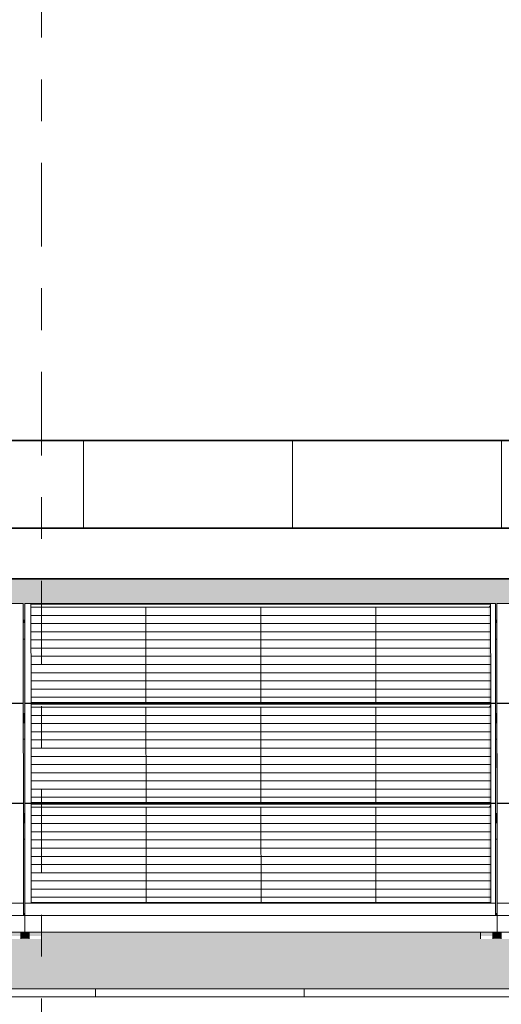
# Model space of a CAD drawing. Header units: metres. Extents: x -111 to -1, y -8 to 26.
# Tile 89 of 209: x -32.8 to -31.65, y 5.99 to 8.34. Entities that reach past the tile are written whole.
import ezdxf
from ezdxf.enums import TextEntityAlignment as Align

# ---------------------------------------------------------------- set-up
doc = ezdxf.new("R2010")
doc.units = ezdxf.units.M
doc.header["$MEASUREMENT"] = 0
doc.linetypes.add('Raster', pattern=[0.4, 0.2, -0.1, 0, -0.1])
for name, color, linetype in [('30 Dachaufbau', 7, 'Continuous'), ('70 PV-Anlage', 7, 'Continuous'), ('90 Achsraster', 7, 'Continuous'), ('94 Genehmigungsplanung Bemaßung', 7, 'Continuous')]:
    doc.layers.add(name, color=color, linetype=linetype)
doc.styles.add('ERSTELLTER_STIL_1', font='arial.ttf')
doc.styles.add('ERSTELLTER_STIL_2', font='arial.ttf')
doc.dimstyles.new('ERSTELLTER_STIL__1', dxfattribs={"dimtxt": 0.25, "dimasz": 0.19, "dimexe": 0.18, "dimexo": 0.1, "dimgap": 0, "dimtad": 1, "dimtih": 1, "dimtoh": 1, "dimzin": 0, "dimdsep": 46, "dimtxsty": 'ERSTELLTER_STIL_2', "dimblk": 'ARROWHEAD_6', "dimblk1": 'ARROWHEAD_6', "dimblk2": 'ARROWHEAD_6', "dimcen": 0.09, "dimclrd": 7, "dimclre": 7, "dimclrt": 7, "dimazin": 0, "dimtfac": 1, "dimtdec": 4, "dimtmove": 0, "dimatfit": 3, "dimfxl": 1, "dimtolj": 1, "dimtzin": 0, "dimarcsym": 0})

# ---------------------------------------------------------------- blocks, each defined once
blk = doc.blocks.new('*X3', base_point=(-27236.1321, 0))
at = {"layer": '30 Dachaufbau', "color": 7, "linetype": 'Continuous', "lineweight": 13}
for p, q in [((-32.6225, 6.0035), (-32.6225, 6.0233)), ((-32.6225, 6.0035), (-32.6225, 6.0233)), ((-32.1225, 6.0035), (-32.1225, 6.0233)), ((-32.1225, 6.0035), (-32.1225, 6.0233))]:
    blk.add_line(p, q, dxfattribs=at)
blk = doc.blocks.new('*X67', base_point=(-27236.1321, 0))
at = {"layer": '30 Dachaufbau', "linetype": 'Continuous', "lineweight": 0, "true_color": 0x000000}
blk.add_hatch(color=18, dxfattribs=at).paths.add_polyline_path([(-32.795, 6.8599), (-32.7949, 6.6824), (-32.7914, 6.6824), (-32.7915, 6.8599)])
blk = doc.blocks.new('*X68', base_point=(-27236.1321, 0))
at = {"layer": '30 Dachaufbau', "linetype": 'Continuous', "lineweight": 0, "true_color": 0x000000}
blk.add_hatch(color=18, dxfattribs=at).paths.add_polyline_path([(-32.7914, 6.6205), (-32.7949, 6.6205), (-32.7947, 6.443), (-32.7913, 6.443)])
blk = doc.blocks.new('*X69', base_point=(-27236.1321, 0))
at = {"layer": '30 Dachaufbau', "linetype": 'Continuous', "lineweight": 0, "true_color": 0x000000}
blk.add_hatch(color=18, dxfattribs=at).paths.add_polyline_path([(-32.7947, 6.3811), (-32.7946, 6.2278), (-32.7946, 6.2036), (-32.7911, 6.2036), (-32.7912, 6.3811)])
blk = doc.blocks.new('*X70', base_point=(-27236.1321, 0))
at = {"layer": '30 Dachaufbau', "linetype": 'Continuous', "lineweight": 0, "true_color": 0x000000}
blk.add_hatch(color=18, dxfattribs=at).paths.add_polyline_path([(-31.6615, 6.8599), (-31.665, 6.8599), (-31.6649, 6.6824), (-31.6614, 6.6824)])
blk = doc.blocks.new('*X71', base_point=(-27236.1321, 0))
at = {"layer": '30 Dachaufbau', "linetype": 'Continuous', "lineweight": 0, "true_color": 0x000000}
blk.add_hatch(color=18, dxfattribs=at).paths.add_polyline_path([(-31.6649, 6.6205), (-31.6647, 6.443), (-31.6613, 6.443), (-31.6614, 6.6205)])
blk = doc.blocks.new('*X72', base_point=(-27236.1321, 0))
at = {"layer": '30 Dachaufbau', "linetype": 'Continuous', "lineweight": 0, "true_color": 0x000000}
blk.add_hatch(color=18, dxfattribs=at).paths.add_polyline_path([(-31.6612, 6.3811), (-31.6647, 6.3811), (-31.6646, 6.2278), (-31.6646, 6.2036), (-31.6611, 6.2036)])
blk = doc.blocks.new('*X106', base_point=(-27236.1321, 0))
at = {"layer": '30 Dachaufbau', "linetype": 'Continuous', "lineweight": 0, "true_color": 0x000000}
h = blk.add_hatch(color=18, dxfattribs=at)
h.paths.add_polyline_path([(-58.6225, 6.0233), (-16.8411, 6.0233), (-16.8411, 7.2143), (-22.8511, 7.2143), (-22.8511, 7.0042), (-37.6511, 7.0042), (-37.6511, 7.2143), (-58.6225, 7.2143)])
h.paths.add_polyline_path([(-57.6516, 6.9157), (-57.6516, 6.9454), (-56.5251, 6.9454), (-56.525, 6.9051), (-56.5216, 6.9051), (-56.5216, 6.9157), (-56.5216, 6.9454), (-55.3951, 6.9454), (-55.395, 6.9051), (-55.3916, 6.9051), (-55.3916, 6.9157), (-55.3916, 6.9454), (-54.2651, 6.9454), (-54.265, 6.9051), (-54.2616, 6.9051), (-54.2616, 6.9157), (-54.2616, 6.9454), (-53.1351, 6.9454), (-53.135, 6.9051), (-53.1316, 6.9051), (-53.1316, 6.9157), (-53.1316, 6.9454), (-52.0051, 6.9454), (-52.005, 6.9051), (-52.0016, 6.9051), (-52.0016, 6.9157), (-52.0016, 6.9454), (-50.8751, 6.9454), (-50.875, 6.9051), (-50.8716, 6.9051), (-50.8716, 6.9157), (-50.8716, 6.9454), (-49.7451, 6.9454), (-49.745, 6.9051), (-49.7416, 6.9051), (-49.7416, 6.9157), (-49.7416, 6.9454), (-48.6151, 6.9454), (-48.615, 6.9051), (-48.6116, 6.9051), (-48.6116, 6.9157), (-48.6116, 6.9454), (-47.4851, 6.9454), (-47.485, 6.9051), (-47.4816, 6.9051), (-47.4816, 6.9157), (-47.4816, 6.9454), (-46.3551, 6.9454), (-46.355, 6.9051), (-46.3516, 6.9051), (-46.3516, 6.9157), (-46.3516, 6.9454), (-45.2251, 6.9454), (-45.225, 6.9051), (-45.2216, 6.9051), (-45.2216, 6.9157), (-45.2216, 6.9454), (-44.0951, 6.9454), (-44.095, 6.9051), (-44.0916, 6.9051), (-44.0916, 6.9157), (-44.0916, 6.9454), (-42.9651, 6.9454), (-42.965, 6.9051), (-42.9616, 6.9051), (-42.9616, 6.9157), (-42.9616, 6.9454), (-41.8351, 6.9454), (-41.835, 6.9051), (-41.8316, 6.9051), (-41.8316, 6.9157), (-41.8316, 6.9454), (-40.7051, 6.9454), (-40.705, 6.9051), (-40.7016, 6.9051), (-40.7016, 6.9157), (-40.7016, 6.9454), (-39.5751, 6.9454), (-39.575, 6.9051), (-39.5716, 6.9051), (-39.5716, 6.9157), (-39.5716, 6.9454), (-38.4451, 6.9454), (-38.445, 6.9051), (-38.4416, 6.9051), (-38.4416, 6.9157), (-38.4416, 6.9454), (-37.3151, 6.9454), (-37.315, 6.9051), (-37.3116, 6.9051), (-37.3116, 6.9157), (-37.3116, 6.9454), (-36.1851, 6.9454), (-36.185, 6.9051), (-36.1816, 6.9051), (-36.1816, 6.9157), (-36.1816, 6.9454), (-35.0551, 6.9454), (-35.055, 6.9051), (-35.0516, 6.9051), (-35.0516, 6.9157), (-35.0516, 6.9454), (-33.9251, 6.9454), (-33.925, 6.9051), (-33.9216, 6.9051), (-33.9216, 6.9157), (-33.9216, 6.9454), (-32.7951, 6.9454), (-32.795, 6.9051), (-32.7916, 6.9051), (-32.7916, 6.9058), (-32.7916, 6.9157), (-32.7916, 6.9454), (-31.6651, 6.9454), (-31.665, 6.9051), (-31.6616, 6.9051), (-31.6616, 6.9157), (-31.6616, 6.9454), (-30.5351, 6.9454), (-30.535, 6.9051), (-30.5316, 6.9051), (-30.5316, 6.9157), (-30.5316, 6.9454), (-29.4051, 6.9454), (-29.405, 6.9051), (-29.4016, 6.9051), (-29.4016, 6.9157), (-29.4016, 6.9454), (-28.2751, 6.9454), (-28.275, 6.9051), (-28.2716, 6.9051), (-28.2716, 6.9157), (-28.2716, 6.9454), (-27.1451, 6.9454), (-27.145, 6.9051), (-27.1416, 6.9051), (-27.1416, 6.9157), (-27.1416, 6.9454), (-26.0151, 6.9454), (-26.015, 6.9051), (-26.0116, 6.9051), (-26.0116, 6.9157), (-26.0116, 6.9454), (-24.8851, 6.9454), (-24.885, 6.9051), (-24.8816, 6.9051), (-24.8816, 6.9157), (-24.8816, 6.9454), (-23.7551, 6.9454), (-23.755, 6.9051), (-23.7516, 6.9051), (-23.7516, 6.9157), (-23.7516, 6.9454), (-22.6251, 6.9454), (-22.625, 6.9051), (-22.6216, 6.9051), (-22.6216, 6.9157), (-22.6216, 6.9454), (-21.4951, 6.9454), (-21.495, 6.9051), (-21.4916, 6.9051), (-21.4916, 6.9157), (-21.4916, 6.9454), (-20.3651, 6.9454), (-20.365, 6.9051), (-20.3616, 6.9051), (-20.3616, 6.9157), (-20.3616, 6.9454), (-19.2351, 6.9454), (-19.235, 6.9051), (-19.2316, 6.9051), (-19.2316, 6.9157), (-19.2316, 6.9454), (-18.1051, 6.9454), (-18.105, 6.9051), (-18.1016, 6.9051), (-18.1016, 6.8995), (-18.1016, 6.8599), (-18.105, 6.8599), (-18.1049, 6.6824), (-18.1014, 6.6824), (-18.1014, 6.6768), (-18.1014, 6.6657), (-18.1014, 6.6601), (-18.1014, 6.6205), (-18.1049, 6.6205), (-18.1047, 6.443), (-18.1013, 6.443), (-18.1012, 6.4374), (-18.1012, 6.4263), (-18.1012, 6.4207), (-18.1012, 6.3811), (-18.1047, 6.3811), (-18.1046, 6.2278), (-18.1046, 6.2036), (-18.1011, 6.2036), (-18.1011, 6.1981), (-18.1011, 6.1584), (-18.1111, 6.1584), (-18.1111, 6.1427), (-18.1411, 6.1427), (-18.1411, 6.1469), (-18.1411, 6.1584), (-19.1911, 6.1584), (-19.1911, 6.1427), (-19.2211, 6.1427), (-19.2211, 6.1469), (-19.2211, 6.1584), (-19.2411, 6.1584), (-19.2411, 6.1427), (-19.2711, 6.1427), (-19.2711, 6.1469), (-19.2711, 6.1584), (-20.3211, 6.1584), (-20.3211, 6.1427), (-20.3511, 6.1427), (-20.3511, 6.1469), (-20.3511, 6.1584), (-20.3711, 6.1584), (-20.3711, 6.1427), (-20.4011, 6.1427), (-20.4011, 6.1469), (-20.4011, 6.1584), (-21.4511, 6.1584), (-21.4511, 6.1427), (-21.4811, 6.1427), (-21.4811, 6.1469), (-21.4811, 6.1584), (-21.5011, 6.1584), (-21.5011, 6.1427), (-21.5311, 6.1427), (-21.5311, 6.1469), (-21.5311, 6.1584), (-22.5811, 6.1584), (-22.5811, 6.1427), (-22.6111, 6.1427), (-22.6111, 6.1468), (-22.6111, 6.1584), (-22.6311, 6.1584), (-22.6311, 6.1427), (-22.6611, 6.1427), (-22.6611, 6.1469), (-22.6611, 6.1584), (-23.7111, 6.1584), (-23.7111, 6.1427), (-23.7411, 6.1427), (-23.7411, 6.1468), (-23.7411, 6.1584), (-23.7611, 6.1584), (-23.7611, 6.1427), (-23.7911, 6.1427), (-23.7911, 6.1468), (-23.7911, 6.1584), (-24.8411, 6.1584), (-24.8411, 6.1426), (-24.8711, 6.1426), (-24.8711, 6.1468), (-24.8711, 6.1584), (-24.8911, 6.1584), (-24.8911, 6.1426), (-24.9211, 6.1426), (-24.9211, 6.1468), (-24.9211, 6.1584), (-25.9711, 6.1584), (-25.9711, 6.1426), (-26.0011, 6.1426), (-26.0011, 6.1468), (-26.0011, 6.1584), (-26.0211, 6.1584), (-26.0211, 6.1426), (-26.0511, 6.1426), (-26.0511, 6.1468), (-26.0511, 6.1584), (-27.1011, 6.1584), (-27.1011, 6.1426), (-27.1311, 6.1426), (-27.1311, 6.1468), (-27.1311, 6.1584), (-27.1511, 6.1584), (-27.1511, 6.1426), (-27.1811, 6.1426), (-27.1811, 6.1468), (-27.1811, 6.1584), (-28.2311, 6.1584), (-28.2311, 6.1426), (-28.2611, 6.1426), (-28.2611, 6.1468), (-28.2611, 6.1584), (-28.2811, 6.1584), (-28.2811, 6.1426), (-28.3111, 6.1426), (-28.3111, 6.1468), (-28.3111, 6.1584), (-29.3611, 6.1584), (-29.3611, 6.1426), (-29.3911, 6.1426), (-29.3911, 6.1468), (-29.3911, 6.1584), (-29.4111, 6.1584), (-29.4111, 6.1426), (-29.4411, 6.1426), (-29.4411, 6.1467), (-29.4411, 6.1584), (-30.4911, 6.1584), (-30.4911, 6.1426), (-30.5211, 6.1426), (-30.5211, 6.1467), (-30.5211, 6.1584), (-30.5411, 6.1584), (-30.5411, 6.1426), (-30.5711, 6.1426), (-30.5711, 6.1467), (-30.5711, 6.1584), (-31.6211, 6.1584), (-31.6211, 6.1426), (-31.6511, 6.1426), (-31.6511, 6.1467), (-31.6511, 6.1584), (-31.6711, 6.1584), (-31.6711, 6.1426), (-31.7011, 6.1426), (-31.7011, 6.1467), (-31.7011, 6.1584), (-32.7511, 6.1584), (-32.7511, 6.1425), (-32.7811, 6.1425), (-32.7811, 6.1467), (-32.7811, 6.1584), (-32.8011, 6.1584), (-32.8011, 6.1425), (-32.8311, 6.1425), (-32.8311, 6.1467), (-32.8311, 6.1584), (-33.8811, 6.1584), (-33.8811, 6.1425), (-33.9111, 6.1425), (-33.9111, 6.1467), (-33.9111, 6.1584), (-33.9311, 6.1584), (-33.9311, 6.1425), (-33.9611, 6.1425), (-33.9611, 6.1467), (-33.9611, 6.1584), (-35.0111, 6.1584), (-35.0111, 6.1425), (-35.0411, 6.1425), (-35.0411, 6.1467), (-35.0411, 6.1584), (-35.0611, 6.1584), (-35.0611, 6.1425), (-35.0911, 6.1425), (-35.0911, 6.1467), (-35.0911, 6.1584), (-36.1411, 6.1584), (-36.1411, 6.1425), (-36.1711, 6.1425), (-36.1711, 6.1467), (-36.1711, 6.1584), (-36.1911, 6.1584), (-36.1911, 6.1425), (-36.2211, 6.1425), (-36.2211, 6.1466), (-36.2211, 6.1584), (-37.2711, 6.1584), (-37.2711, 6.1425), (-37.3011, 6.1425), (-37.3011, 6.1467), (-37.3011, 6.1584), (-37.3211, 6.1584), (-37.3211, 6.1425), (-37.3511, 6.1425), (-37.3511, 6.1466), (-37.3511, 6.1584), (-38.4011, 6.1584), (-38.4011, 6.1425), (-38.4311, 6.1425), (-38.4311, 6.1466), (-38.4311, 6.1584), (-38.4511, 6.1584), (-38.4511, 6.1425), (-38.4811, 6.1425), (-38.4811, 6.1466), (-38.4811, 6.1584), (-39.5311, 6.1584), (-39.5311, 6.1424), (-39.5611, 6.1424), (-39.5611, 6.1466), (-39.5611, 6.1584), (-39.5811, 6.1584), (-39.5811, 6.1424), (-39.6111, 6.1424), (-39.6111, 6.1466), (-39.6111, 6.1584), (-40.6611, 6.1584), (-40.6611, 6.1424), (-40.6911, 6.1424), (-40.6911, 6.1466), (-40.6911, 6.1584), (-40.7111, 6.1584), (-40.7111, 6.1424), (-40.7411, 6.1424), (-40.7411, 6.1466), (-40.7411, 6.1584), (-41.7911, 6.1584), (-41.7911, 6.1424), (-41.8211, 6.1424), (-41.8211, 6.1466), (-41.8211, 6.1584), (-41.8411, 6.1584), (-41.8411, 6.1424), (-41.8711, 6.1424), (-41.8711, 6.1466), (-41.8711, 6.1584), (-42.9211, 6.1584), (-42.9211, 6.1424), (-42.9511, 6.1424), (-42.9511, 6.1466), (-42.9511, 6.1584), (-42.9711, 6.1584), (-42.9711, 6.1424), (-43.0011, 6.1424), (-43.0011, 6.1466), (-43.0011, 6.1584), (-44.0511, 6.1584), (-44.0511, 6.1424), (-44.0811, 6.1424), (-44.0811, 6.1466), (-44.0811, 6.1584), (-44.1011, 6.1584), (-44.1011, 6.1424), (-44.1311, 6.1424), (-44.1311, 6.1466), (-44.1311, 6.1584), (-45.1811, 6.1584), (-45.1811, 6.1424), (-45.2111, 6.1424), (-45.2111, 6.1465), (-45.2111, 6.1584), (-45.2311, 6.1584), (-45.2311, 6.1424), (-45.2611, 6.1424), (-45.2611, 6.1465), (-45.2611, 6.1584), (-46.3111, 6.1584), (-46.3111, 6.1424), (-46.3411, 6.1424), (-46.3411, 6.1465), (-46.3411, 6.1584), (-46.3611, 6.1584), (-46.3611, 6.1424), (-46.3911, 6.1424), (-46.3911, 6.1465), (-46.3911, 6.1584), (-47.4411, 6.1584), (-47.4411, 6.1423), (-47.4711, 6.1423), (-47.4711, 6.1465), (-47.4711, 6.1584), (-47.4911, 6.1584), (-47.4911, 6.1423), (-47.5211, 6.1423), (-47.5211, 6.1465), (-47.5211, 6.1584), (-48.5711, 6.1584), (-48.5711, 6.1423), (-48.6011, 6.1423), (-48.6011, 6.1465), (-48.6011, 6.1584), (-48.6211, 6.1584), (-48.6211, 6.1423), (-48.6511, 6.1423), (-48.6511, 6.1465), (-48.6511, 6.1584), (-49.7011, 6.1584), (-49.7011, 6.1423), (-49.7311, 6.1423), (-49.7311, 6.1465), (-49.7311, 6.1584), (-49.7511, 6.1584), (-49.7511, 6.1423), (-49.7811, 6.1423), (-49.7811, 6.1465), (-49.7811, 6.1584), (-50.8311, 6.1584), (-50.8311, 6.1423), (-50.8611, 6.1423), (-50.8611, 6.1465), (-50.8611, 6.1584), (-50.8811, 6.1584), (-50.8811, 6.1423), (-50.9111, 6.1423), (-50.9111, 6.1465), (-50.9111, 6.1584), (-51.9611, 6.1584), (-51.9611, 6.1423), (-51.9911, 6.1423), (-51.9911, 6.1465), (-51.9911, 6.1584), (-52.0111, 6.1584), (-52.0111, 6.1423), (-52.0411, 6.1423), (-52.0411, 6.1465), (-52.0411, 6.1584), (-53.0911, 6.1584), (-53.0911, 6.1423), (-53.1211, 6.1423), (-53.1211, 6.1464), (-53.1211, 6.1584), (-53.1411, 6.1584), (-53.1411, 6.1423), (-53.1711, 6.1423), (-53.1711, 6.1464), (-53.1711, 6.1584), (-54.2211, 6.1584), (-54.2211, 6.1423), (-54.2511, 6.1423), (-54.2511, 6.1464), (-54.2511, 6.1584), (-54.2711, 6.1584), (-54.2711, 6.1423), (-54.3011, 6.1423), (-54.3011, 6.1464), (-54.3011, 6.1584), (-55.3511, 6.1584), (-55.3511, 6.1422), (-55.3811, 6.1422), (-55.3811, 6.1464), (-55.3811, 6.1584), (-55.4011, 6.1584), (-55.4011, 6.1422), (-55.4311, 6.1422), (-55.4311, 6.1464), (-55.4311, 6.1584), (-56.4811, 6.1584), (-56.4811, 6.1422), (-56.5111, 6.1422), (-56.5111, 6.1464), (-56.5111, 6.1584), (-56.5311, 6.1584), (-56.5311, 6.1422), (-56.5611, 6.1422), (-56.5611, 6.1464), (-56.5611, 6.1584), (-57.6111, 6.1584), (-57.6111, 6.1422), (-57.6411, 6.1422), (-57.6411, 6.1464), (-57.6411, 6.1584), (-57.6511, 6.1584), (-57.6511, 6.164), (-57.6511, 6.2036), (-57.6512, 6.3811), (-57.6512, 6.3811), (-57.6512, 6.3867), (-57.6512, 6.3978), (-57.6513, 6.4034), (-57.6513, 6.4421), (-57.6514, 6.6205), (-57.6514, 6.6205), (-57.6514, 6.6261), (-57.6514, 6.6372), (-57.6514, 6.6428), (-57.6514, 6.6824), (-57.6515, 6.8599), (-57.6516, 6.8599), (-57.6516, 6.8654), (-57.6516, 6.905)], flags=0)
blk = doc.blocks.new('*D120', base_point=(-27236.1321, 0))
at = {"layer": '94 Genehmigungsplanung Bemaßung', "color": 7, "linetype": 'Continuous', "lineweight": 13}
for p, q in [((-58.1625, 9.3843), (-58.1625, 9.7593)), ((-17.3411, 9.3843), (-17.3411, 9.7593)), ((-58.0625, 9.6718), (-58.2625, 9.4718)), ((-17.2411, 9.6718), (-17.4411, 9.4718)), ((-58.3125, 9.5718), (-58.1625, 9.5718)), ((-58.1625, 9.5718), (-17.3411, 9.5718))]:
    blk.add_line(p, q, dxfattribs=at)
at = {"layer": '94 Genehmigungsplanung Bemaßung', "color": 7, "lineweight": 13, "insert": (-38.1808, 9.6218), "char_height": 0.25, "attachment_point": 7, "style": 'ERSTELLTER_STIL_2'}
blk.add_mtext('\\A1;{\\pql;\\fArial|b0|i0|c0|p0;\\W1.000000;40,82}', dxfattribs=at)
blk = doc.blocks.new('ARROWHEAD_6')
at = {"color": 0, "linetype": 'Continuous', "lineweight": 0}
for p, q in [((-0.5, -0.5), (0.5, 0.5)), ((0, 0), (-1, 0))]:
    blk.add_line(p, q, dxfattribs=at)
blk = doc.blocks.new('Standard-Rastermarker[18]_1', base_point=(-32.7511, 10))
at = {"layer": '90 Achsraster', "color": 14, "linetype": 'Raster', "lineweight": 18, "true_color": 0xa80000}
blk.add_line((-32.7511, 9), (-32.7511, -1), dxfattribs=at)
at = {"layer": '90 Achsraster', "color": 14, "lineweight": 18, "true_color": 0xa80000, "style": 'ERSTELLTER_STIL_1'}
for tag, p in [('AC_MarkerText_1_0', (-32.7511, 10.5)), ('AC_MarkerText_1_1', (-32.7511, -2.2))]:
    blk.add_attdef(tag, text='', height=0.3, rotation=360, dxfattribs=at).set_placement(p, align=Align.TOP_CENTER)

msp = doc.modelspace()

# ---------------------------------------------------------------- hatches: boundary and pattern name
at = {"layer": '30 Dachaufbau', "linetype": 'Continuous', "lineweight": 0, "true_color": 0x000000}
h = msp.add_hatch(dxfattribs=at)
h.set_pattern_fill('Dachschraffur_Profilit_0001', color=18, style=0, pattern_type=2)
h.set_pattern_definition([(90, (-37.6511, 7.1254), (-0.5, 0), [])])
h.paths.add_polyline_path([(-37.6511, 7.3356), (-37.6511, 7.1254), (-22.8511, 7.1254), (-22.8511, 7.3356)])
for points in [[(-37.7291, 7.0151), (-37.6511, 7.0042), (-22.8511, 7.0042), (-22.8511, 7.0042), (-37.6511, 7.0042), (-37.6511, 7.2143), (-37.7291, 7.2143)], [(-32.795, 6.8599), (-32.7949, 6.6824), (-32.7914, 6.6824), (-32.7915, 6.8599)], [(-31.6615, 6.8599), (-31.665, 6.8599), (-31.6649, 6.6824), (-31.6614, 6.6824)], [(-32.7914, 6.6205), (-32.7949, 6.6205), (-32.7947, 6.443), (-32.7913, 6.443)], [(-31.6649, 6.6205), (-31.6647, 6.443), (-31.6613, 6.443), (-31.6614, 6.6205)], [(-32.7947, 6.3811), (-32.7946, 6.2278), (-32.7946, 6.2036), (-32.7911, 6.2036), (-32.7912, 6.3811)], [(-31.6612, 6.3811), (-31.6647, 6.3811), (-31.6646, 6.2278), (-31.6646, 6.2036), (-31.6611, 6.2036)], [(-32.8011, 6.143), (-32.7857, 6.143), (-32.7811, 6.1425), (-32.7811, 6.1467), (-32.7811, 6.1584), (-32.8011, 6.1584)], [(-32.7511, 6.1584), (-32.7511, 6.143), (-31.7057, 6.1431), (-31.7011, 6.1426), (-31.7011, 6.1467), (-31.7011, 6.1584)], [(-31.6711, 6.1584), (-31.6711, 6.1431), (-31.6557, 6.1431), (-31.6511, 6.1426), (-31.6511, 6.1467), (-31.6511, 6.1584)]]:
    msp.add_hatch(color=18, dxfattribs=at).paths.add_polyline_path(points)
at = {"layer": '70 PV-Anlage', "linetype": 'Continuous', "lineweight": 0, "true_color": 0x000000}
for points in [[(-32.7916, 6.9157), (-32.7914, 6.6768), (-32.7914, 6.7065), (-32.7916, 6.9454)], [(-31.6814, 6.9364), (-31.6766, 6.9364), (-31.6766, 6.9438)], [(-31.6814, 6.9364), (-31.6813, 6.7086), (-31.6764, 6.7086), (-31.6766, 6.9364)], [(-31.6766, 6.9364), (-31.6764, 6.7086), (-31.6766, 6.9438)], [(-31.6616, 6.9454), (-31.6616, 6.9157), (-31.6614, 6.6768), (-31.6614, 6.7065)], [(-32.7916, 6.9051), (-32.795, 6.9051), (-32.795, 6.8995), (-32.7916, 6.8995)], [(-32.795, 6.8995), (-32.795, 6.8599), (-32.7916, 6.8599), (-32.7916, 6.8654), (-32.7916, 6.8995)], [(-32.7916, 6.8654), (-32.7916, 6.8599), (-32.7916, 6.8995), (-32.7916, 6.9051)], [(-32.7916, 6.8995), (-32.7916, 6.8599), (-32.7915, 6.8599)], [(-31.665, 6.9051), (-31.665, 6.8995), (-31.6616, 6.8995), (-31.6616, 6.9051)], [(-31.665, 6.8995), (-31.665, 6.8599), (-31.6616, 6.8599), (-31.6616, 6.8654), (-31.6616, 6.8995)], [(-31.6616, 6.8654), (-31.6616, 6.8599), (-31.6616, 6.8995), (-31.6616, 6.9051)], [(-31.6616, 6.8995), (-31.6616, 6.8599), (-31.6615, 6.8599)], [(-32.7914, 6.706), (-32.7914, 6.6763), (-32.7912, 6.4374), (-32.7912, 6.4671)], [(-31.6813, 6.697), (-31.6764, 6.697), (-31.6764, 6.7044)], [(-31.6813, 6.697), (-31.6811, 6.4692), (-31.6763, 6.4692), (-31.6764, 6.697)], [(-31.6764, 6.7037), (-31.6764, 6.6961), (-31.6762, 6.4692)], [(-31.6614, 6.706), (-31.6614, 6.6763), (-31.6612, 6.4374), (-31.6612, 6.4671)], [(-32.7949, 6.6824), (-32.7949, 6.6768), (-32.7914, 6.6768), (-32.7914, 6.6824)], [(-32.7914, 6.6768), (-32.7949, 6.6768), (-32.7949, 6.6657), (-32.7914, 6.6657)], [(-31.6614, 6.6824), (-31.6649, 6.6824), (-31.6649, 6.6768), (-31.6614, 6.6768)], [(-31.6649, 6.6768), (-31.6649, 6.6657), (-31.6614, 6.6657), (-31.6614, 6.6768)], [(-32.7914, 6.6657), (-32.7949, 6.6657), (-32.7949, 6.6601), (-32.7914, 6.6601)], [(-32.7914, 6.6601), (-32.7949, 6.6601), (-32.7949, 6.6205), (-32.7914, 6.6205), (-32.7914, 6.6261)], [(-32.7914, 6.6261), (-32.7914, 6.6205), (-32.7914, 6.6601), (-32.7914, 6.6657)], [(-32.7914, 6.6601), (-32.7914, 6.6205), (-32.7914, 6.6205)], [(-31.6614, 6.6657), (-31.6649, 6.6657), (-31.6649, 6.6601), (-31.6614, 6.6601)], [(-31.6649, 6.6601), (-31.6649, 6.6205), (-31.6614, 6.6205), (-31.6614, 6.6261), (-31.6614, 6.6601)], [(-31.6614, 6.6261), (-31.6614, 6.6205), (-31.6614, 6.6601), (-31.6614, 6.6657)], [(-31.6614, 6.6601), (-31.6614, 6.6205), (-31.6614, 6.6205)], [(-32.7912, 6.4369), (-32.7911, 6.1984), (-32.7911, 6.2287), (-32.7912, 6.4667)], [(-31.6811, 6.4576), (-31.6762, 6.4576), (-31.6762, 6.4651)], [(-31.6762, 6.4567), (-31.6761, 6.2298), (-31.6762, 6.4642)], [(-31.6612, 6.4369), (-31.6611, 6.1984), (-31.6611, 6.2287), (-31.6612, 6.4667)], [(-32.7947, 6.443), (-32.7947, 6.4374), (-32.7913, 6.4374), (-32.7913, 6.443)], [(-32.7912, 6.4374), (-32.7947, 6.4374), (-32.7947, 6.4263), (-32.7912, 6.4263)], [(-31.681, 6.2298), (-31.6761, 6.2298), (-31.6762, 6.4576), (-31.6811, 6.4576)], [(-31.6613, 6.443), (-31.6647, 6.443), (-31.6647, 6.4374), (-31.6613, 6.4374)], [(-31.6612, 6.4374), (-31.6647, 6.4374), (-31.6647, 6.4263), (-31.6612, 6.4263)], [(-32.7912, 6.4263), (-32.7947, 6.4263), (-32.7947, 6.4207), (-32.7912, 6.4207)], [(-32.7947, 6.4207), (-32.7947, 6.3811), (-32.7912, 6.3811), (-32.7912, 6.3867), (-32.7912, 6.4207)], [(-32.7912, 6.3867), (-32.7912, 6.3811), (-32.7912, 6.4207), (-32.7912, 6.4263)], [(-32.7912, 6.4207), (-32.7912, 6.3811), (-32.7912, 6.3811)], [(-31.6612, 6.4263), (-31.6647, 6.4263), (-31.6647, 6.4207), (-31.6612, 6.4207)], [(-31.6647, 6.4207), (-31.6647, 6.3811), (-31.6612, 6.3811), (-31.6612, 6.3867), (-31.6612, 6.4207)], [(-31.6612, 6.3867), (-31.6612, 6.3811), (-31.6612, 6.4207), (-31.6612, 6.4263)], [(-31.6612, 6.4207), (-31.6612, 6.3811), (-31.6612, 6.3811)], [(-32.7946, 6.1984), (-32.7911, 6.1981), (-32.7911, 6.1984), (-32.7911, 6.2036), (-32.7946, 6.2036)], [(-31.6646, 6.1984), (-31.6611, 6.1981), (-31.6611, 6.1984), (-31.6611, 6.2036), (-31.6646, 6.2036)], [(-32.8011, 6.1584), (-32.8311, 6.1584), (-32.8311, 6.1495), (-32.8011, 6.1495)], [(-32.7811, 6.1467), (-32.7811, 6.1425), (-32.7811, 6.1584)], [(-32.7511, 6.1584), (-32.7811, 6.1584), (-32.7811, 6.1495), (-32.7511, 6.1495)], [(-31.7011, 6.1584), (-31.7011, 6.1467), (-31.7011, 6.1426)], [(-31.6711, 6.1584), (-31.7011, 6.1584), (-31.7011, 6.1495), (-31.6711, 6.1495)], [(-31.6511, 6.1467), (-31.6511, 6.1426), (-31.6511, 6.1584)]]:
    msp.add_hatch(color=18, dxfattribs=at).paths.add_polyline_path(points)

# ---------------------------------------------------------------- linework, layer by layer
at = {"layer": '30 Dachaufbau', "color": 7, "linetype": 'Continuous', "lineweight": 35}
for p, q in [((-22.8511, 7.3356), (-37.6511, 7.3356)), ((-37.6511, 7.1254), (-22.8511, 7.1254)), ((-22.8511, 7.0042), (-37.6511, 7.0042))]:
    msp.add_line(p, q, dxfattribs=at)
at = {"layer": '30 Dachaufbau', "color": 7, "linetype": 'Continuous', "lineweight": 13}
for p, q in [((-58.6225, 6.0233), (-16.8411, 6.0233)), ((-16.8411, 6.0035), (-58.6225, 6.0035))]:
    msp.add_line(p, q, dxfattribs=at)
at = {"layer": '70 PV-Anlage', "color": 7, "linetype": 'Continuous', "lineweight": 13}
for p, q in [((-32.7951, 6.9454), (-33.9216, 6.9454)), ((-32.7949, 6.7065), (-32.7951, 6.9454)), ((-31.6651, 6.9454), (-32.7916, 6.9454)), ((-32.7916, 6.9454), (-32.7914, 6.7065)), ((-32.7916, 6.9157), (-32.7916, 6.9454)), ((-32.7764, 6.7086), (-32.7766, 6.9438)), ((-32.7766, 6.9438), (-31.6766, 6.9438)), ((-31.6766, 6.9364), (-32.7766, 6.9364)), ((-32.5016, 6.9364), (-32.5016, 6.9365)), ((-32.5014, 6.7086), (-32.5016, 6.9364)), ((-32.2266, 6.9364), (-32.2266, 6.9365)), ((-32.2264, 6.7086), (-32.2266, 6.9364)), ((-31.9516, 6.9364), (-31.9516, 6.9365)), ((-31.9514, 6.7086), (-31.9516, 6.9364)), ((-31.6766, 6.9438), (-31.6764, 6.7086)), ((-31.6766, 6.9364), (-31.6766, 6.9438)), ((-31.6649, 6.7065), (-31.6651, 6.9454)), ((-30.5351, 6.9454), (-31.6616, 6.9454)), ((-31.6616, 6.9454), (-31.6614, 6.7065)), ((-31.6616, 6.9157), (-31.6616, 6.9454)), ((-32.7916, 6.9157), (-32.7916, 6.9051)), ((-32.7766, 6.9169), (-31.6766, 6.9169)), ((-31.6616, 6.9157), (-31.6616, 6.9051)), ((-32.7916, 6.9051), (-32.795, 6.9051)), ((-32.795, 6.8995), (-32.7916, 6.8995)), ((-32.7916, 6.9051), (-32.7916, 6.8995)), ((-32.7916, 6.8599), (-32.7916, 6.8995)), ((-32.7916, 6.8995), (-32.7914, 6.6824)), ((-32.7765, 6.8973), (-31.6765, 6.8973)), ((-31.6616, 6.9051), (-31.665, 6.9051)), ((-31.665, 6.8995), (-31.6616, 6.8995)), ((-31.6616, 6.9051), (-31.6616, 6.8995)), ((-31.6616, 6.8599), (-31.6616, 6.8995)), ((-31.6616, 6.8995), (-31.6614, 6.6824)), ((-32.795, 6.8599), (-32.7916, 6.8599)), ((-32.7765, 6.8777), (-31.6765, 6.8777)), ((-31.665, 6.8599), (-31.6616, 6.8599)), ((-32.7765, 6.8581), (-31.6765, 6.8581)), ((-32.7765, 6.8385), (-31.6765, 6.8385)), ((-32.7765, 6.8189), (-31.6765, 6.8189)), ((-32.7765, 6.7993), (-31.6765, 6.7993)), ((-32.7765, 6.7797), (-31.6765, 6.7797)), ((-32.7764, 6.7601), (-31.6765, 6.7601)), ((-32.7764, 6.7405), (-31.6764, 6.7405)), ((-32.7764, 6.7209), (-31.6764, 6.7209)), ((-33.9214, 6.7065), (-32.7949, 6.7065)), ((-32.7949, 6.706), (-33.9214, 6.706)), ((-32.7949, 6.706), (-32.7949, 6.7065)), ((-32.7947, 6.4671), (-32.7949, 6.706)), ((-32.7914, 6.7065), (-31.6649, 6.7065)), ((-32.7914, 6.706), (-32.7914, 6.7065)), ((-31.6649, 6.706), (-32.7914, 6.706)), ((-32.7914, 6.706), (-32.7912, 6.4671)), ((-32.7914, 6.6763), (-32.7914, 6.706)), ((-31.6764, 6.7086), (-32.7764, 6.7086)), ((-32.7762, 6.4692), (-32.7764, 6.7044)), ((-32.7764, 6.7044), (-31.6764, 6.7044)), ((-31.6764, 6.697), (-32.7764, 6.697)), ((-32.5014, 6.697), (-32.5014, 6.6971)), ((-32.5013, 6.4692), (-32.5014, 6.697)), ((-32.2264, 6.697), (-32.2264, 6.6971)), ((-32.2263, 6.4692), (-32.2264, 6.697)), ((-31.9514, 6.697), (-31.9514, 6.6971)), ((-31.9513, 6.4692), (-31.9514, 6.697)), ((-31.6764, 6.7044), (-31.6762, 6.4692)), ((-31.6764, 6.697), (-31.6764, 6.7044)), ((-31.6649, 6.706), (-31.6649, 6.7065)), ((-31.6647, 6.4671), (-31.6649, 6.706)), ((-31.6614, 6.7065), (-30.5349, 6.7065)), ((-31.6614, 6.706), (-31.6614, 6.7065)), ((-30.5349, 6.706), (-31.6614, 6.706)), ((-31.6614, 6.706), (-31.6612, 6.4671)), ((-31.6614, 6.6763), (-31.6614, 6.706)), ((-32.7914, 6.6824), (-32.7949, 6.6824)), ((-32.7949, 6.6768), (-32.7914, 6.6768)), ((-32.7914, 6.6768), (-32.7914, 6.6824)), ((-32.7914, 6.6763), (-32.7914, 6.6657)), ((-32.7764, 6.6775), (-31.6764, 6.6775)), ((-31.6614, 6.6824), (-31.6649, 6.6824)), ((-31.6649, 6.6768), (-31.6614, 6.6768)), ((-31.6614, 6.6768), (-31.6614, 6.6824)), ((-31.6614, 6.6763), (-31.6614, 6.6657)), ((-32.7914, 6.6657), (-32.7949, 6.6657)), ((-32.7949, 6.6601), (-32.7914, 6.6601)), ((-32.7914, 6.6657), (-32.7914, 6.6601)), ((-32.7914, 6.6205), (-32.7914, 6.6601)), ((-32.7914, 6.6601), (-32.7913, 6.443)), ((-32.7764, 6.6579), (-31.6764, 6.6579)), ((-31.6614, 6.6657), (-31.6649, 6.6657)), ((-31.6649, 6.6601), (-31.6614, 6.6601)), ((-31.6614, 6.6657), (-31.6614, 6.6601)), ((-31.6614, 6.6205), (-31.6614, 6.6601)), ((-31.6614, 6.6601), (-31.6613, 6.443)), ((-32.7764, 6.6383), (-31.6764, 6.6383)), ((-32.7949, 6.6205), (-32.7914, 6.6205)), ((-32.7764, 6.6187), (-31.6764, 6.6187)), ((-31.6649, 6.6205), (-31.6614, 6.6205)), ((-32.7763, 6.5991), (-31.6763, 6.5991)), ((-32.7763, 6.5795), (-31.6763, 6.5795)), ((-32.7763, 6.5599), (-31.6763, 6.5599)), ((-32.7763, 6.5403), (-31.6763, 6.5403)), ((-32.7763, 6.5207), (-31.6763, 6.5207)), ((-32.7763, 6.5011), (-31.6763, 6.5011)), ((-33.9212, 6.4671), (-32.7947, 6.4671)), ((-32.7947, 6.4667), (-33.9212, 6.4667)), ((-32.7947, 6.4667), (-32.7947, 6.4671)), ((-32.7946, 6.2278), (-32.7947, 6.4667)), ((-32.7912, 6.4671), (-31.6647, 6.4671)), ((-32.7912, 6.4667), (-32.7912, 6.4671)), ((-31.6647, 6.4667), (-32.7912, 6.4667)), ((-32.7912, 6.4667), (-32.7911, 6.2278)), ((-32.7912, 6.4369), (-32.7912, 6.4667)), ((-32.7763, 6.4815), (-31.6763, 6.4815)), ((-31.6762, 6.4692), (-32.7762, 6.4692)), ((-32.7761, 6.2298), (-32.7762, 6.4651)), ((-32.7762, 6.4651), (-31.6762, 6.4651)), ((-31.6762, 6.4651), (-31.6761, 6.2298)), ((-31.6762, 6.4576), (-31.6762, 6.4651)), ((-31.6647, 6.4667), (-31.6647, 6.4671)), ((-31.6646, 6.2278), (-31.6647, 6.4667)), ((-31.6612, 6.4671), (-30.5347, 6.4671)), ((-31.6612, 6.4667), (-31.6612, 6.4671)), ((-30.5347, 6.4667), (-31.6612, 6.4667)), ((-31.6612, 6.4667), (-31.6611, 6.2278)), ((-31.6612, 6.4369), (-31.6612, 6.4667)), ((-32.7913, 6.443), (-32.7947, 6.443)), ((-32.7947, 6.4374), (-32.7912, 6.4374)), ((-32.7912, 6.4374), (-32.7913, 6.443)), ((-32.7912, 6.4369), (-32.7912, 6.4263)), ((-31.6762, 6.4576), (-32.7762, 6.4576)), ((-32.7762, 6.4381), (-31.6762, 6.4381)), ((-32.5012, 6.4576), (-32.5012, 6.4577)), ((-32.5011, 6.2298), (-32.5012, 6.4576)), ((-32.2262, 6.4576), (-32.2262, 6.4577)), ((-32.2261, 6.2298), (-32.2262, 6.4576)), ((-31.9512, 6.4576), (-31.9512, 6.4577)), ((-31.9511, 6.2298), (-31.9512, 6.4576)), ((-31.6613, 6.443), (-31.6647, 6.443)), ((-31.6647, 6.4374), (-31.6612, 6.4374)), ((-31.6612, 6.4374), (-31.6613, 6.443)), ((-31.6612, 6.4369), (-31.6612, 6.4263)), ((-32.7912, 6.4263), (-32.7947, 6.4263)), ((-32.7947, 6.4207), (-32.7912, 6.4207)), ((-32.7912, 6.4263), (-32.7912, 6.4207)), ((-32.7912, 6.3811), (-32.7912, 6.4207)), ((-32.7912, 6.4207), (-32.7911, 6.2036)), ((-32.7762, 6.4185), (-31.6762, 6.4185)), ((-31.6612, 6.4263), (-31.6647, 6.4263)), ((-31.6647, 6.4207), (-31.6612, 6.4207)), ((-31.6612, 6.4263), (-31.6612, 6.4207)), ((-31.6612, 6.3811), (-31.6612, 6.4207)), ((-31.6612, 6.4207), (-31.6611, 6.2036)), ((-32.7762, 6.3989), (-31.6762, 6.3989)), ((-32.7947, 6.3811), (-32.7912, 6.3811)), ((-32.7762, 6.3793), (-31.6762, 6.3793)), ((-31.6647, 6.3811), (-31.6612, 6.3811)), ((-32.7762, 6.3597), (-31.6762, 6.3597)), ((-32.7762, 6.3401), (-31.6762, 6.3401)), ((-32.7761, 6.3205), (-31.6762, 6.3205)), ((-32.7761, 6.3009), (-31.6761, 6.3009)), ((-32.7761, 6.2813), (-31.6761, 6.2813)), ((-32.7761, 6.2617), (-31.6761, 6.2617)), ((-33.9211, 6.2278), (-32.7946, 6.2278)), ((-32.7946, 6.1981), (-32.7946, 6.2278)), ((-32.7911, 6.2278), (-31.6646, 6.2278)), ((-32.7911, 6.2036), (-32.7911, 6.2278)), ((-32.7761, 6.2421), (-31.6761, 6.2421)), ((-31.6761, 6.2298), (-32.7761, 6.2298)), ((-31.6646, 6.1981), (-31.6646, 6.2278)), ((-31.6611, 6.2278), (-30.5346, 6.2278)), ((-31.6611, 6.2036), (-31.6611, 6.2278)), ((-32.7911, 6.2036), (-32.7946, 6.2036)), ((-32.7911, 6.1981), (-32.7911, 6.2036)), ((-31.6611, 6.2036), (-31.6646, 6.2036)), ((-31.6611, 6.1981), (-31.6611, 6.2036)), ((-33.9211, 6.1981), (-32.7911, 6.1981)), ((-32.7911, 6.1584), (-32.7911, 6.1981)), ((-32.7911, 6.1981), (-31.6611, 6.1981)), ((-31.6611, 6.1584), (-31.6611, 6.1981)), ((-31.6611, 6.1981), (-30.5311, 6.1981)), ((-33.9211, 6.1584), (-32.7911, 6.1584)), ((-32.8011, 6.1584), (-32.8011, 6.1425)), ((-32.7911, 6.1584), (-31.6611, 6.1584)), ((-32.7811, 6.1584), (-32.7811, 6.1425)), ((-32.7511, 6.1584), (-32.7511, 6.1425)), ((-31.7011, 6.1584), (-31.7011, 6.1426)), ((-31.6711, 6.1584), (-31.6711, 6.1426)), ((-31.6611, 6.1584), (-30.5311, 6.1584)), ((-31.6511, 6.1584), (-31.6511, 6.1426))]:
    msp.add_line(p, q, dxfattribs=at)

# ---------------------------------------------------------------- block references
at = {"layer": '30 Dachaufbau', "lineweight": 0}
for name in ['*X106', '*X67', '*X70', '*X68', '*X71', '*X69', '*X72', '*X3']:
    msp.add_blockref(name, (-27236.1321, 0), dxfattribs=at)
at = {"layer": '90 Achsraster', "color": 7, "linetype": 'Continuous', "lineweight": 18}
msp.add_blockref('Standard-Rastermarker[18]_1', (-32.7511, 10), dxfattribs=at)

# ---------------------------------------------------------------- dimensions: what is measured, and where the dimension line sits
at = {"layer": '94 Genehmigungsplanung Bemaßung', "color": 7, "linetype": 'Continuous', "lineweight": 13}
dim = msp.add_linear_dim(base=(-17.3411, 9.5718), p1=(-58.1625, 3.35), p2=(-17.3411, -0.4), dimstyle='ERSTELLTER_STIL__1', dxfattribs=at)
dim.commit()
dim.dimension.update_dxf_attribs({"geometry": '*D120', "text_midpoint": (-37.762, 9.7468), "dimtype": 160})

doc.saveas('drawing.dxf')
